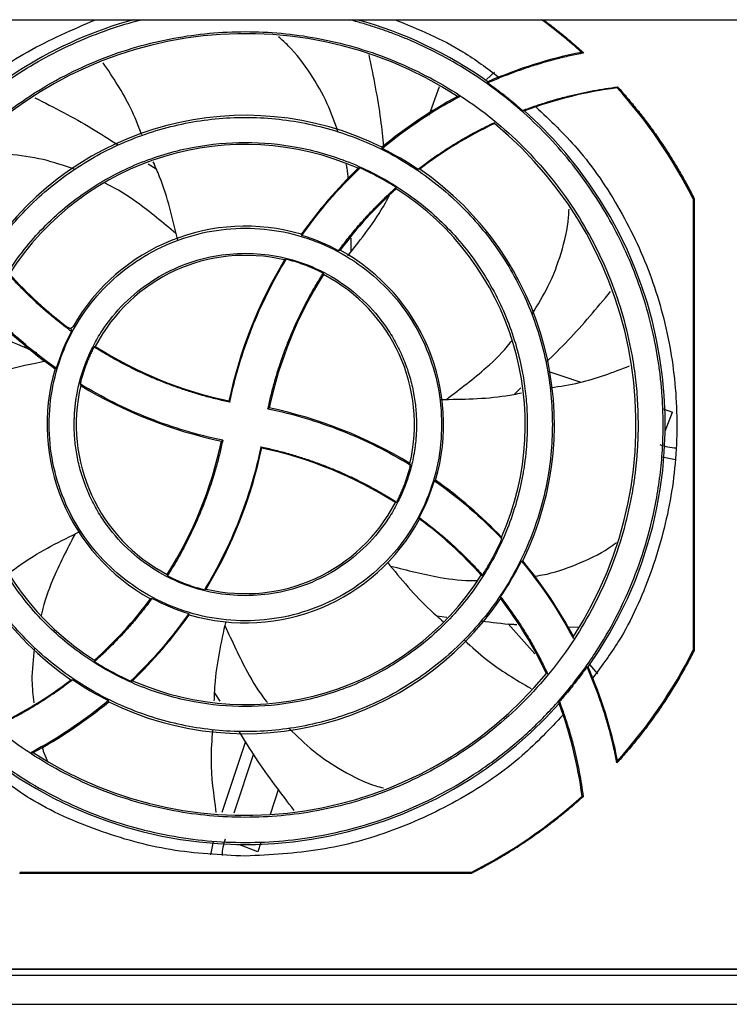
# Model space of a CAD drawing. Header units: millimetres. Extents: x 190.2 to 209.7, y 188.7 to 211.2.
# Tile 2 of 9: x 193.9 to 200, y 188.7 to 197.1. Entities that reach past the tile are written whole.
import ezdxf

# ---------------------------------------------------------------- set-up
doc = ezdxf.new("R2010")
doc.units = ezdxf.units.MM

msp = doc.modelspace()

# ---------------------------------------------------------------- linework, layer by layer
at = {"color": 7, "linetype": 'Continuous', "lineweight": 25}
for p, q in [((191.0937, 197.1299), (208.2645, 197.1299)), ((197.9165, 196.6178), (197.9862, 196.6809)), ((197.9295, 196.5878), (197.9305, 196.5978)), ((197.4259, 196.3117), (197.5162, 196.556)), ((199.0384, 196.545), (199.0418, 196.5542)), ((195.018, 195.8946), (195.0853, 195.8524)), ((199.6987, 195.597), (199.69, 195.5949)), ((199.69, 195.5949), (199.69, 191.7248)), ((199.6987, 195.597), (199.6987, 191.7227)), ((198.4427, 194.1164), (198.727, 194.0236)), ((198.1575, 193.9198), (198.2122, 193.9748)), ((199.4326, 193.7932), (199.5136, 193.7667)), ((199.4254, 193.3826), (199.5378, 193.36)), ((197.4927, 192.0187), (197.5772, 192.0094)), ((198.1026, 191.9518), (198.3332, 191.6937)), ((198.6117, 191.9267), (198.7114, 191.9223)), ((199.69, 191.7248), (199.6987, 191.7227)), ((198.8007, 191.6013), (198.871, 191.5237)), ((198.7796, 191.5827), (198.7896, 191.5817)), ((195.6334, 191.2872), (195.5847, 191.364)), ((194.6787, 191.2828), (194.6774, 191.2931)), ((195.8507, 190.944), (195.6477, 190.3328)), ((195.9192, 190.8358), (195.7513, 190.3286)), ((196.1334, 190.5371), (196.0616, 190.3171)), ((198.737, 190.4731), (198.7462, 190.4697)), ((195.5727, 190.0844), (195.5501, 189.972)), ((195.9833, 190.0774), (195.9569, 189.9963)), ((197.785, 189.8199), (193.915, 189.8199)), ((197.7871, 189.8111), (197.785, 189.8199)), ((197.7871, 189.8111), (193.9129, 189.8111)), ((192.3, 188.9899), (207.7, 188.9899)), ((192.3035, 188.9933), (207.6965, 188.9933)), ((192.1, 188.9399), (207.9, 188.9399)), ((192.1, 188.6899), (207.9, 188.6899))]:
    msp.add_line(p, q, dxfattribs=at)
at = {"color": 8, "linetype": 'Continuous', "lineweight": 25}
for p, q in [((196.7574, 195.1459), (196.7577, 195.2573)), ((199.4495, 193.6029), (199.5136, 193.7667)), ((195.9569, 189.9963), (195.793, 190.0603))]:
    msp.add_line(p, q, dxfattribs=at)
at = {"color": 7, "linetype": 'Continuous', "lineweight": 25}
for centre, radius, start, end in [((195.85, 193.6599), 3.6, 105.44449, 138.35159), ((195.85, 193.6599), 3.6, 54.69641, 74.55551), ((195.85, 193.6599), 4.3, 47.88913, 53.80159), ((195.85, 193.6599), 3.35, 57.07986, 140.40247), ((199.4777, 193.0727), 3.8498, 101.14758, 113.6978), ((199.4777, 193.0727), 3.5, 97.21089, 110.63361), ((195.85, 193.6599), 4.3, 26.74436, 42.14134), ((199.4777, 193.0727), 3.8498, 117.99599, 129.64769), ((195.85, 193.6599), 3.6, 324.74068, 48.3097), ((195.85, 193.6599), 2.65, 63.76749, 145.7131), ((199.4777, 193.0727), 3.5, 115.20373, 127.54186), ((195.85, 193.6599), 3.35, 327.12775, 50.35698), ((195.85, 193.6599), 2.4, 66.21216, 147.43491), ((199.4777, 193.0727), 3.8498, 133.69923, 144.82543), ((195.85, 193.6599), 2.65, 333.82785, 55.65538), ((199.4777, 193.0727), 3.5, 131.81814, 143.53455), ((195.85, 193.6599), 2.4, 336.27827, 57.3716), ((195.85, 193.6599), 1.7, 73.56631, 150.37213), ((195.85, 193.6599), 1.7, 343.65605, 61.43025), ((195.85, 193.6599), 1.45, 76.57055, 152.53999), ((199.4777, 193.0727), 3.8498, 148.74341, 168.17108), ((196.4354, 197.2858), 3.5, 221.82748, 232.98349), ((199.4777, 193.0727), 3.5, 147.65303, 167.97626), ((195.85, 193.6599), 1.45, 346.67373, 62.441), ((195.85, 193.6599), 2.65, 153.82785, 235.65538), ((195.85, 193.6599), 2.4, 156.27827, 237.3716), ((196.4354, 197.2858), 3.8498, 223.71417, 234.84469), ((196.4354, 197.2858), 3.5, 237.66566, 258.03423), ((195.85, 193.6599), 1.7, 163.65605, 241.43025), ((195.85, 193.6599), 1.45, 166.67373, 242.441), ((196.4354, 197.2858), 3.8498, 238.76439, 258.15989), ((195.2646, 190.0339), 3.8498, 58.76439, 78.15989), ((192.2223, 194.247), 3.5, 327.65303, 347.97626), ((192.2223, 194.247), 3.8498, 328.74341, 348.17108), ((195.2646, 190.0339), 3.5, 57.66566, 78.03423), ((195.2646, 190.0339), 3.8498, 43.71417, 54.84469), ((195.85, 193.6599), 1.45, 256.57055, 332.53999), ((195.85, 193.6599), 1.7, 253.56631, 331.51635), ((195.2646, 190.0339), 3.5, 41.82748, 53.54654), ((195.2646, 190.0339), 3.8498, 28.00513, 39.66114), ((195.85, 193.6599), 2.4, 246.21216, 327.43491), ((192.2223, 194.247), 3.5, 311.81814, 323.53455), ((195.85, 193.6599), 2.65, 243.76749, 325.7131), ((195.2646, 190.0339), 3.5, 25.20807, 37.55003), ((192.2223, 194.247), 3.8498, 313.69923, 324.82543), ((195.85, 193.6599), 4.3, 317.92447, 333.25564), ((195.85, 193.6599), 3.35, 237.07986, 320.40247), ((195.2646, 190.0339), 3.8498, 11.14999, 23.7053), ((192.2223, 194.247), 3.5, 295.20373, 307.54186), ((195.85, 193.6599), 3.6, 234.69641, 318.35159), ((192.2223, 194.247), 3.8498, 297.99599, 309.64769), ((195.2646, 190.0339), 3.5, 7.20836, 20.63636), ((195.85, 193.6599), 4.3, 296.74436, 312.1742)]:
    msp.add_arc(centre, radius, start, end, dxfattribs=at)
for points, knots in [([(192.2675, 193.6599), (192.2675, 193.8568), (192.2838, 194.0538), (192.3485, 194.4424), (192.3969, 194.634), (192.5245, 195.0067), (192.6037, 195.1878), (192.7907, 195.5344), (192.8986, 195.7), (193.1401, 196.0113), (193.2736, 196.157), (193.5629, 196.4243), (193.7186, 196.5461), (194.0479, 196.7624), (194.2214, 196.8569), (194.5817, 197.0161), (194.7685, 197.0809), (194.9593, 197.1299)], [0, 0, 0, 0, 0.125, 0.125, 0.25, 0.25, 0.375, 0.375, 0.5, 0.5, 0.625, 0.625, 0.75, 0.75, 0.875, 0.875, 1, 1, 1, 1]), ([(193.1259, 196.1475), (193.2335, 196.2628), (193.4877, 196.5351), (193.9743, 196.8742), (194.3686, 197.0446), (194.5658, 197.1299)], [0, 0, 0, 0, 0.268387, 0.634194, 1, 1, 1, 1]), ([(199.4325, 193.6599), (199.4324, 193.6807), (199.4322, 193.7224), (199.4305, 193.7849), (199.4278, 193.8474), (199.424, 193.9097), (199.4191, 193.972), (199.4131, 194.0342), (199.406, 194.0963), (199.3978, 194.1583), (199.3773, 194.2961), (199.3347, 194.5084), (199.2529, 194.793), (199.1469, 195.0725), (198.9718, 195.4378), (198.6945, 195.8664), (198.3483, 196.2415), (198.038, 196.5019), (197.7936, 196.6742), (197.5383, 196.8242), (197.3283, 196.9254), (197.1687, 196.9915), (197.0634, 197.0313), (196.957, 197.0676), (196.8495, 197.1009), (196.777, 197.1202), (196.7407, 197.1299)], [0, 0, 0, 0, 0.013247, 0.02648, 0.039704, 0.052921, 0.066137, 0.079355, 0.09258, 0.105815, 0.119064, 0.18107, 0.243087, 0.306875, 0.370674, 0.500002, 0.62933, 0.693117, 0.756916, 0.818922, 0.880939, 0.904773, 0.928573, 0.952361, 0.976162, 1, 1, 1, 1]), ([(197.1342, 197.1299), (197.3341, 197.0483), (197.651, 196.9191), (197.9232, 196.7132), (198.0237, 196.6372)], [0, 0, 0, 0, 0.630809, 1, 1, 1, 1]), ([(198.4043, 197.1299), (198.4215, 197.1171), (198.4559, 197.0915), (198.5068, 197.0522), (198.5572, 197.0122), (198.6069, 196.9714), (198.656, 196.9299), (198.7045, 196.8877), (198.7363, 196.8589), (198.7522, 196.8446)], [0, 0, 0, 0, 0.142937, 0.285794, 0.428603, 0.571397, 0.714206, 0.857063, 1, 1, 1, 1]), ([(192.4825, 193.6599), (192.4826, 193.6786), (192.4828, 193.716), (192.4842, 193.772), (192.4865, 193.828), (192.4898, 193.8839), (192.494, 193.9397), (192.4991, 193.9954), (192.5051, 194.051), (192.5121, 194.1065), (192.52, 194.162), (192.5288, 194.2174), (192.5542, 194.3614), (192.6085, 194.5919), (192.7155, 194.9056), (192.8548, 195.2116), (193.0279, 195.5078), (193.2315, 195.7869), (193.4646, 196.0452), (193.7229, 196.2784), (194.0021, 196.482), (194.2983, 196.6551), (194.6042, 196.7943), (194.918, 196.9014), (195.2303, 196.9749), (195.5419, 197.018), (195.85, 197.032), (196.1581, 197.018), (196.4697, 196.9749), (196.782, 196.9014), (197.0958, 196.7943), (197.4017, 196.6551), (197.6979, 196.482), (197.9771, 196.2784), (198.2354, 196.0452), (198.4685, 195.7869), (198.6721, 195.5078), (198.8452, 195.2116), (198.9845, 194.9057), (199.0915, 194.5919), (199.1493, 194.3462), (199.179, 194.1714), (199.193, 194.0696), (199.204, 193.9676), (199.2117, 193.8653), (199.2166, 193.7627), (199.2172, 193.6941), (199.2175, 193.6599)], [0, 0, 0, 0, 0.005307, 0.010608, 0.015904, 0.021197, 0.026487, 0.031776, 0.037067, 0.042359, 0.047656, 0.052957, 0.058266, 0.089135, 0.120009, 0.152164, 0.184325, 0.217165, 0.25001, 0.28285, 0.315695, 0.347851, 0.380012, 0.410881, 0.441755, 0.470875, 0.500001, 0.529121, 0.558247, 0.589116, 0.61999, 0.652146, 0.684306, 0.717146, 0.749991, 0.782831, 0.815676, 0.847832, 0.879993, 0.910862, 0.941736, 0.951461, 0.961168, 0.970867, 0.980565, 0.990274, 1, 1, 1, 1]), ([(197.0387, 196.0415), (197.0306, 196.1188), (197.0028, 196.3836), (196.9493, 196.6446), (196.9115, 196.8295)], [0, 0, 0, 0, 0.29172, 1, 1, 1, 1]), ([(198.7522, 196.8446), (198.732, 196.8406), (198.6915, 196.8326), (198.6311, 196.8194), (198.571, 196.8054), (198.5112, 196.7903), (198.4517, 196.7744), (198.3925, 196.7574), (198.3336, 196.7396), (198.2749, 196.7208), (198.2166, 196.701), (198.1585, 196.6803), (198.1008, 196.6586), (198.0434, 196.636), (197.9862, 196.6125), (197.9484, 196.596), (197.9295, 196.5878)], [0, 0, 0, 0, 0.071669, 0.143227, 0.214693, 0.286084, 0.35742, 0.42872, 0.5, 0.57128, 0.64258, 0.713916, 0.785307, 0.856773, 0.928331, 1, 1, 1, 1]), ([(194.9626, 196.1424), (194.932, 196.2202), (194.8458, 196.439), (194.715, 196.635), (194.6307, 196.7613)], [0, 0, 0, 0, 0.3556542, 1, 1, 1, 1]), ([(197.9295, 196.5878), (197.9442, 196.5772), (197.9737, 196.5561), (198.0173, 196.5236), (198.0605, 196.4904), (198.1031, 196.4566), (198.1452, 196.4221), (198.1868, 196.3871), (198.2141, 196.3632), (198.2277, 196.3512)], [0, 0, 0, 0, 0.142939, 0.285796, 0.428604, 0.571396, 0.714204, 0.857061, 1, 1, 1, 1]), ([(198.2277, 196.3512), (198.2465, 196.3583), (198.284, 196.3723), (198.3407, 196.3923), (198.3977, 196.4112), (198.455, 196.4292), (198.5126, 196.4462), (198.5705, 196.4623), (198.6432, 196.4811), (198.731, 196.5016), (198.834, 196.5224), (198.9376, 196.5403), (199.0071, 196.5496), (199.0418, 196.5542)], [0, 0, 0, 0, 0.071474, 0.142898, 0.214293, 0.285681, 0.357082, 0.428516, 0.500006, 0.625049, 0.749987, 0.874933, 1, 1, 1, 1]), ([(199.0418, 196.5542), (199.0563, 196.5382), (199.0851, 196.5061), (199.1275, 196.4572), (199.1691, 196.4077), (199.21, 196.3575), (199.2501, 196.3068), (199.2894, 196.2555), (199.328, 196.2036), (199.3658, 196.151), (199.4127, 196.0838), (199.4677, 196.0012), (199.5297, 195.9026), (199.5889, 195.8024), (199.6456, 195.7006), (199.681, 195.6315), (199.6987, 195.597)], [0, 0, 0, 0, 0.05561, 0.111177, 0.166714, 0.222234, 0.277748, 0.33327, 0.388812, 0.444386, 0.500005, 0.60007, 0.700028, 0.799954, 0.89992, 1, 1, 1, 1]), ([(194.0453, 196.4614), (194.2098, 196.3772), (194.4536, 196.2525), (194.684, 196.1048), (194.7589, 196.0569)], [0, 0, 0, 0, 0.675085, 1, 1, 1, 1]), ([(198.341, 196.3827), (198.463, 196.2674), (198.7412, 196.0043), (199.0765, 195.5046), (199.3496, 194.9192), (199.5144, 194.2931), (199.5686, 193.6488), (199.5112, 193.0038), (199.339, 192.3815), (199.1113, 191.8668), (198.9059, 191.5914), (198.829, 191.4882)], [0, 0, 0, 0, 0.093164, 0.212509, 0.331854, 0.451199, 0.570544, 0.689889, 0.809234, 0.928579, 1, 1, 1, 1]), ([(193.2175, 193.6599), (193.2175, 193.8322), (193.2345, 194.0044), (193.3017, 194.3424), (193.3519, 194.5081), (193.4838, 194.8265), (193.5654, 194.9791), (193.7569, 195.2657), (193.8667, 195.3995), (194.1104, 195.6432), (194.2442, 195.753), (194.5307, 195.9444), (194.6834, 196.026), (195.0018, 196.1579), (195.1674, 196.2082), (195.5054, 196.2754), (195.6777, 196.2924), (196.0223, 196.2924), (196.1946, 196.2754), (196.5326, 196.2082), (196.6982, 196.1579), (197.0166, 196.026), (197.1693, 195.9444), (197.4558, 195.753), (197.5896, 195.6432), (197.8333, 195.3995), (197.9431, 195.2657), (198.1346, 194.9791), (198.2162, 194.8265), (198.3481, 194.5081), (198.3983, 194.3424), (198.4655, 194.0044), (198.4825, 193.8322), (198.4825, 193.6599)], [0, 0, 0, 0, 0.0625, 0.0625, 0.125, 0.125, 0.1875, 0.1875, 0.25, 0.25, 0.3125, 0.3125, 0.375, 0.375, 0.4375, 0.4375, 0.5, 0.5, 0.5625, 0.5625, 0.625, 0.625, 0.6875, 0.6875, 0.75, 0.75, 0.8125, 0.8125, 0.875, 0.875, 0.9375, 0.9375, 1, 1, 1, 1]), ([(197.3301, 195.8474), (197.3459, 195.8595), (197.3775, 195.8837), (197.4255, 195.9189), (197.4741, 195.9533), (197.5232, 195.9869), (197.5728, 196.0195), (197.6229, 196.0514), (197.6736, 196.0823), (197.7247, 196.1124), (197.7765, 196.1416), (197.8287, 196.17), (197.8815, 196.1975), (197.9347, 196.2242), (197.9706, 196.2412), (197.9886, 196.2498)], [0, 0, 0, 0, 0.077167, 0.154212, 0.231158, 0.308025, 0.384837, 0.461616, 0.538384, 0.615163, 0.691975, 0.768842, 0.845788, 0.922833, 1, 1, 1, 1]), ([(193.4325, 193.6599), (193.4326, 193.6763), (193.4328, 193.7091), (193.4343, 193.7582), (193.4368, 193.8073), (193.4403, 193.8563), (193.4448, 193.9052), (193.4503, 193.954), (193.4568, 194.0027), (193.4642, 194.0513), (193.4833, 194.1606), (193.5229, 194.3289), (193.5998, 194.5542), (193.6997, 194.7738), (193.824, 194.9865), (193.9702, 195.1869), (194.1375, 195.3723), (194.323, 195.5397), (194.5234, 195.6858), (194.736, 195.8101), (194.9556, 195.9101), (195.1809, 195.9869), (195.4767, 196.0566), (195.85, 196.0909), (196.2232, 196.0566), (196.5191, 195.9869), (196.7443, 195.9101), (196.964, 195.8101), (197.1766, 195.6858), (197.377, 195.5397), (197.5624, 195.3723), (197.7298, 195.1869), (197.876, 194.9865), (198.0003, 194.7738), (198.1002, 194.5542), (198.1771, 194.329), (198.2197, 194.1478), (198.2422, 194.0125), (198.2535, 193.9248), (198.2615, 193.8367), (198.2666, 193.7484), (198.2672, 193.6894), (198.2675, 193.6599)], [0, 0, 0, 0, 0.006487, 0.012964, 0.019435, 0.025902, 0.032367, 0.038835, 0.045306, 0.051785, 0.058273, 0.089144, 0.120023, 0.152182, 0.184348, 0.217191, 0.250041, 0.282884, 0.315734, 0.347893, 0.380058, 0.41093, 0.441809, 0.500001, 0.558193, 0.589065, 0.619944, 0.652103, 0.684268, 0.717111, 0.749961, 0.782804, 0.815655, 0.847813, 0.879979, 0.910851, 0.94173, 0.953398, 0.965044, 0.976682, 0.988329, 1, 1, 1, 1]), ([(195.271, 195.2398), (195.2274, 195.424), (195.173, 195.6538), (195.0787, 195.8695), (195.06, 195.9123)], [0, 0, 0, 0, 0.8015956, 1, 1, 1, 1]), ([(197.1432, 195.692), (197.129, 195.701), (197.1006, 195.7188), (197.0573, 195.7444), (197.0136, 195.7692), (196.9693, 195.793), (196.9246, 195.8158), (196.8794, 195.8378), (196.8488, 195.8517), (196.8335, 195.8587)], [0, 0, 0, 0, 0.143013, 0.28587, 0.428634, 0.571366, 0.71413, 0.856987, 1, 1, 1, 1]), ([(196.65, 195.1499), (196.6622, 195.1664), (196.6865, 195.1992), (196.7241, 195.2476), (196.7624, 195.2953), (196.8016, 195.3423), (196.8415, 195.3885), (196.8822, 195.4341), (196.9237, 195.4789), (196.966, 195.523), (197.0091, 195.5664), (197.053, 195.609), (197.0976, 195.651), (197.128, 195.6784), (197.1432, 195.692)], [0, 0, 0, 0, 0.083566, 0.167006, 0.250343, 0.333605, 0.416815, 0.5, 0.583185, 0.666395, 0.749657, 0.832994, 0.916434, 1, 1, 1, 1]), ([(196.7279, 195.1043), (196.8439, 195.2508), (196.9754, 195.417), (197.0747, 195.6033), (197.0865, 195.6254)], [0, 0, 0, 0, 0.881506, 1, 1, 1, 1]), ([(194.1675, 193.6599), (194.1675, 193.77), (194.1783, 193.8801), (194.2213, 194.0961), (194.2534, 194.202), (194.3377, 194.4055), (194.3899, 194.503), (194.5122, 194.6862), (194.5824, 194.7717), (194.7382, 194.9274), (194.8237, 194.9976), (195.0068, 195.12), (195.1044, 195.1721), (195.3079, 195.2564), (195.4138, 195.2885), (195.6298, 195.3315), (195.7399, 195.3424), (195.9601, 195.3424), (196.0702, 195.3315), (196.2862, 195.2885), (196.3921, 195.2564), (196.5956, 195.1721), (196.6932, 195.12), (196.8763, 194.9976), (196.9618, 194.9274), (197.1176, 194.7717), (197.1878, 194.6862), (197.3101, 194.503), (197.3623, 194.4055), (197.4466, 194.202), (197.4787, 194.0961), (197.5217, 193.8801), (197.5325, 193.77), (197.5325, 193.6599)], [0, 0, 0, 0, 0.0625, 0.0625, 0.125, 0.125, 0.1875, 0.1875, 0.25, 0.25, 0.3125, 0.3125, 0.375, 0.375, 0.4375, 0.4375, 0.5, 0.5, 0.5625, 0.5625, 0.625, 0.625, 0.6875, 0.6875, 0.75, 0.75, 0.8125, 0.8125, 0.875, 0.875, 0.9375, 0.9375, 1, 1, 1, 1]), ([(194.3825, 193.6599), (194.3826, 193.6727), (194.3828, 193.6983), (194.3843, 193.7366), (194.3868, 193.7748), (194.3903, 193.813), (194.3948, 193.8511), (194.4003, 193.8891), (194.4127, 193.961), (194.4374, 194.066), (194.484, 194.2027), (194.5447, 194.3361), (194.6455, 194.5086), (194.8049, 194.705), (195.0396, 194.8956), (195.3026, 195.0318), (195.5761, 195.1104), (195.85, 195.1356), (196.1239, 195.1104), (196.3974, 195.0318), (196.6604, 194.8956), (196.8951, 194.705), (197.0545, 194.5086), (197.1553, 194.3361), (197.2159, 194.2028), (197.2626, 194.066), (197.2895, 193.9517), (197.3042, 193.8607), (197.3118, 193.794), (197.3166, 193.727), (197.3172, 193.6823), (197.3175, 193.6599)], [0, 0, 0, 0, 0.008343, 0.016672, 0.024993, 0.033312, 0.041634, 0.049965, 0.058311, 0.089201, 0.120102, 0.15228, 0.18447, 0.250119, 0.315767, 0.380052, 0.441771, 0.500002, 0.558232, 0.619951, 0.684236, 0.749885, 0.815534, 0.847712, 0.879901, 0.910791, 0.941693, 0.956283, 0.970843, 0.985406, 1, 1, 1, 1]), ([(195.7165, 193.8515), (195.7612, 194.0674), (195.8246, 194.2795), (195.9867, 194.6896), (196.0855, 194.8877), (196.2005, 195.0759)], [0, 0, 0, 0, 0.5, 0.5, 1, 1, 1, 1]), ([(196.5178, 194.9568), (196.5065, 194.9625), (196.484, 194.9739), (196.4497, 194.9898), (196.4152, 195.0049), (196.3802, 195.019), (196.345, 195.0323), (196.3094, 195.0446), (196.2734, 195.056), (196.2371, 195.0665), (196.2127, 195.0728), (196.2005, 195.0759)], [0, 0, 0, 0, 0.111459, 0.222658, 0.33367, 0.444569, 0.555431, 0.66633, 0.777342, 0.888541, 1, 1, 1, 1]), ([(194.3587, 194.4576), (194.3423, 194.4698), (194.3094, 194.4941), (194.261, 194.5317), (194.2133, 194.5701), (194.1663, 194.6092), (194.12, 194.6491), (194.0745, 194.6898), (194.0296, 194.7313), (193.9855, 194.7736), (193.9421, 194.8167), (193.8994, 194.8606), (193.8574, 194.9052), (193.8301, 194.9356), (193.8164, 194.9508)], [0, 0, 0, 0, 0.083566, 0.167006, 0.250343, 0.333605, 0.416815, 0.5, 0.583185, 0.666395, 0.749657, 0.832994, 0.916434, 1, 1, 1, 1]), ([(196.0442, 193.795), (196.0482, 193.8137), (196.0562, 193.8511), (196.0695, 193.907), (196.0835, 193.9626), (196.0985, 194.0179), (196.1144, 194.0729), (196.1312, 194.1277), (196.1488, 194.1821), (196.1674, 194.2363), (196.1869, 194.2903), (196.2072, 194.3439), (196.2344, 194.4121), (196.2693, 194.4943), (196.3133, 194.5897), (196.3601, 194.6838), (196.4098, 194.7763), (196.462, 194.8675), (196.4992, 194.927), (196.5178, 194.9568)], [0, 0, 0, 0, 0.045543, 0.091032, 0.136478, 0.181896, 0.227295, 0.27269, 0.318091, 0.363511, 0.408962, 0.454457, 0.500006, 0.583458, 0.666761, 0.749992, 0.833226, 0.916537, 1, 1, 1, 1]), ([(198.4298, 194.1934), (198.4929, 194.2556), (198.6879, 194.4475), (198.8635, 194.6575), (198.9822, 194.7995)], [0, 0, 0, 0, 0.323976, 1, 1, 1, 1]), ([(194.353, 194.4833), (194.3516, 194.4833), (194.3491, 194.4833), (194.3453, 194.4838), (194.342, 194.4846), (194.3394, 194.4853), (194.3371, 194.4862), (194.3352, 194.487), (194.3334, 194.4879), (194.3317, 194.4888), (194.33, 194.4899), (194.3288, 194.4908), (194.3282, 194.4912)], [0, 0, 0, 0, 0.272122, 0.499735, 0.634788, 0.749436, 0.819515, 0.874504, 0.919232, 0.954016, 0.980019, 1, 1, 1, 1]), ([(194.3723, 194.5003), (194.372, 194.4999), (194.3715, 194.4989), (194.3706, 194.4977), (194.3698, 194.4965), (194.3689, 194.4953), (194.368, 194.4942), (194.3669, 194.4931), (194.3659, 194.492), (194.3646, 194.4907), (194.3632, 194.4895), (194.3617, 194.4883), (194.3594, 194.4867), (194.3564, 194.4849), (194.3542, 194.4838), (194.353, 194.4833)], [0, 0, 0, 0, 0.014411, 0.031748, 0.053654, 0.080961, 0.114094, 0.153291, 0.198694, 0.250394, 0.326002, 0.409236, 0.50019, 0.735329, 1, 1, 1, 1]), ([(194.0618, 194.2728), (193.9534, 194.3233), (193.8023, 194.3938), (193.6414, 194.436), (193.5958, 194.448)], [0, 0, 0, 0, 0.717138, 1, 1, 1, 1]), ([(194.5519, 194.3254), (194.5462, 194.3141), (194.5349, 194.2916), (194.519, 194.2573), (194.504, 194.2227), (194.4899, 194.1877), (194.4767, 194.1524), (194.4645, 194.1168), (194.4531, 194.0808), (194.4426, 194.0445), (194.4365, 194.02), (194.4334, 194.0078)], [0, 0, 0, 0, 0.11146, 0.222658, 0.33367, 0.444569, 0.555431, 0.66633, 0.777342, 0.88854, 1, 1, 1, 1]), ([(195.7165, 193.8515), (195.6977, 193.8555), (195.6602, 193.8635), (195.6043, 193.8767), (195.5485, 193.8908), (195.4931, 193.9057), (195.4379, 193.9216), (195.3831, 193.9384), (195.3284, 193.956), (195.2741, 193.9746), (195.22, 193.9941), (195.1662, 194.0144), (195.0979, 194.0416), (195.0155, 194.0766), (194.9198, 194.1206), (194.8256, 194.1675), (194.7328, 194.2172), (194.6414, 194.2696), (194.5818, 194.3068), (194.5519, 194.3254)], [0, 0, 0, 0, 0.045543, 0.091032, 0.136479, 0.181896, 0.227296, 0.27269, 0.31809, 0.36351, 0.408961, 0.454456, 0.500006, 0.583458, 0.666762, 0.749992, 0.833225, 0.916536, 1, 1, 1, 1]), ([(198.4664, 193.975), (198.5495, 193.9877), (198.7823, 194.0233), (199.0028, 194.1076), (199.1447, 194.1618)], [0, 0, 0, 0, 0.3564852, 1, 1, 1, 1]), ([(195.6558, 193.5247), (195.4403, 193.5694), (195.2285, 193.6326), (194.819, 193.7945), (194.6212, 193.893), (194.4334, 194.0078)], [0, 0, 0, 0, 0.5, 0.5, 1, 1, 1, 1]), ([(197.5219, 193.8746), (197.7102, 193.8763), (197.9446, 193.8784), (198.174, 193.9222), (198.2191, 193.9308)], [0, 0, 0, 0, 0.803478, 1, 1, 1, 1]), ([(196.0442, 193.795), (196.2597, 193.7503), (196.4715, 193.6871), (196.881, 193.5252), (197.0788, 193.4267), (197.2666, 193.3119)], [0, 0, 0, 0, 0.5, 0.5, 1, 1, 1, 1]), ([(192.2675, 193.6599), (192.2676, 193.64), (192.2678, 193.6002), (192.2693, 193.5405), (192.2718, 193.481), (192.2752, 193.4215), (192.2797, 193.3622), (192.2851, 193.3029), (192.2916, 193.2437), (192.299, 193.1846), (192.3074, 193.1256), (192.3168, 193.0667), (192.3438, 192.9135), (192.4015, 192.6683), (192.5154, 192.3346), (192.6635, 192.0091), (192.8477, 191.694), (193.0643, 191.397), (193.3123, 191.1222), (193.5871, 190.8742), (193.8841, 190.6576), (194.1992, 190.4734), (194.5247, 190.3253), (194.8585, 190.2114), (195.1907, 190.1332), (195.5222, 190.0873), (195.85, 190.0724), (196.1778, 190.0873), (196.5093, 190.1332), (196.8415, 190.2114), (197.1753, 190.3253), (197.5008, 190.4734), (197.8159, 190.6575), (198.1129, 190.8742), (198.3877, 191.1222), (198.6357, 191.397), (198.8523, 191.6939), (199.0365, 192.0091), (199.1846, 192.3345), (199.2985, 192.6683), (199.36, 192.9297), (199.3915, 193.1157), (199.4065, 193.2239), (199.4181, 193.3325), (199.4264, 193.4413), (199.4315, 193.5505), (199.4322, 193.6234), (199.4325, 193.6599)], [0, 0, 0, 0, 0.005308, 0.010608, 0.015904, 0.021197, 0.026487, 0.031776, 0.037067, 0.042359, 0.047656, 0.052957, 0.058266, 0.089135, 0.120009, 0.152165, 0.184325, 0.217165, 0.25001, 0.28285, 0.315695, 0.347851, 0.380012, 0.410881, 0.441755, 0.470875, 0.500001, 0.529121, 0.558247, 0.589116, 0.61999, 0.652146, 0.684306, 0.717146, 0.749991, 0.782831, 0.815676, 0.847832, 0.879993, 0.910862, 0.941736, 0.951461, 0.961168, 0.970867, 0.980565, 0.990274, 1, 1, 1, 1]), ([(199.2175, 193.6599), (199.2174, 193.6411), (199.2172, 193.6038), (199.2158, 193.5477), (199.2135, 193.4917), (199.2102, 193.4359), (199.206, 193.3801), (199.2009, 193.3243), (199.1949, 193.2687), (199.1879, 193.2132), (199.18, 193.1577), (199.1712, 193.1023), (199.1458, 192.9583), (199.0915, 192.7278), (198.9845, 192.4141), (198.8452, 192.1081), (198.6721, 191.8119), (198.4685, 191.5328), (198.2354, 191.2745), (197.9771, 191.0414), (197.6979, 190.8377), (197.4017, 190.6646), (197.0958, 190.5254), (196.782, 190.4183), (196.4697, 190.3448), (196.1581, 190.3017), (195.85, 190.2877), (195.5419, 190.3017), (195.2303, 190.3448), (194.918, 190.4183), (194.6042, 190.5254), (194.2983, 190.6646), (194.0021, 190.8377), (193.7229, 191.0414), (193.4646, 191.2745), (193.2315, 191.5328), (193.0279, 191.8119), (192.8548, 192.1081), (192.7155, 192.4141), (192.6085, 192.7278), (192.5507, 192.9735), (192.521, 193.1484), (192.507, 193.2501), (192.496, 193.3521), (192.4883, 193.4544), (192.4834, 193.5571), (192.4828, 193.6256), (192.4825, 193.6599)], [0, 0, 0, 0, 0.0053075, 0.0106084, 0.0159043, 0.0211967, 0.0264868, 0.0317764, 0.0370667, 0.0423594, 0.0476558, 0.0529574, 0.0582657, 0.0891348, 0.1200088, 0.1521645, 0.1843252, 0.2171652, 0.2500102, 0.2828502, 0.3156952, 0.347851, 0.3800117, 0.4108807, 0.4417547, 0.4708752, 0.5000008, 0.5291213, 0.5582468, 0.5891159, 0.6199899, 0.6521456, 0.6843063, 0.7171463, 0.7499913, 0.7828313, 0.8156763, 0.8478321, 0.8799928, 0.9108618, 0.9417358, 0.9514609, 0.9611682, 0.9708667, 0.9805654, 0.9902735, 1, 1, 1, 1]), ([(198.4825, 193.6599), (198.4825, 193.4876), (198.4655, 193.3153), (198.3983, 192.9773), (198.3481, 192.8116), (198.2162, 192.4933), (198.1346, 192.3406), (197.9431, 192.0541), (197.8333, 191.9202), (197.5896, 191.6766), (197.4558, 191.5667), (197.1693, 191.3753), (197.0166, 191.2937), (196.6982, 191.1618), (196.5326, 191.1116), (196.1946, 191.0443), (196.0223, 191.0274), (195.6777, 191.0274), (195.5054, 191.0443), (195.1674, 191.1116), (195.0018, 191.1618), (194.6834, 191.2937), (194.5307, 191.3753), (194.2442, 191.5667), (194.1104, 191.6766), (193.8667, 191.9202), (193.7569, 192.0541), (193.5654, 192.3406), (193.4838, 192.4933), (193.3519, 192.8116), (193.3017, 192.9773), (193.2345, 193.3153), (193.2175, 193.4876), (193.2175, 193.6599)], [0, 0, 0, 0, 0.0625, 0.0625, 0.125, 0.125, 0.1875, 0.1875, 0.25, 0.25, 0.3125, 0.3125, 0.375, 0.375, 0.4375, 0.4375, 0.5, 0.5, 0.5625, 0.5625, 0.625, 0.625, 0.6875, 0.6875, 0.75, 0.75, 0.8125, 0.8125, 0.875, 0.875, 0.9375, 0.9375, 1, 1, 1, 1]), ([(198.2675, 193.6599), (198.2674, 193.6434), (198.2672, 193.6106), (198.2657, 193.5615), (198.2632, 193.5124), (198.2597, 193.4634), (198.2552, 193.4145), (198.2497, 193.3658), (198.2432, 193.317), (198.2358, 193.2684), (198.2167, 193.1592), (198.1771, 192.9908), (198.1002, 192.7655), (198.0003, 192.5459), (197.876, 192.3333), (197.7298, 192.1329), (197.5625, 191.9474), (197.377, 191.7801), (197.1766, 191.6339), (196.964, 191.5096), (196.7444, 191.4097), (196.5191, 191.3328), (196.2233, 191.2631), (195.85, 191.2288), (195.4768, 191.2631), (195.1809, 191.3328), (194.9557, 191.4096), (194.736, 191.5096), (194.5234, 191.6339), (194.323, 191.7801), (194.1376, 191.9474), (193.9702, 192.1328), (193.824, 192.3332), (193.6997, 192.5459), (193.5998, 192.7655), (193.5229, 192.9908), (193.4803, 193.1719), (193.4578, 193.3072), (193.4465, 193.3949), (193.4385, 193.483), (193.4334, 193.5713), (193.4328, 193.6303), (193.4325, 193.6599)], [0, 0, 0, 0, 0.006487, 0.012964, 0.019435, 0.025902, 0.032367, 0.038835, 0.045306, 0.051785, 0.058273, 0.089144, 0.120023, 0.152182, 0.184348, 0.217191, 0.250041, 0.282884, 0.315734, 0.347893, 0.380058, 0.41093, 0.441809, 0.500001, 0.558193, 0.589065, 0.619944, 0.652103, 0.684268, 0.717111, 0.749961, 0.782804, 0.815655, 0.847813, 0.879979, 0.910851, 0.94173, 0.953398, 0.965044, 0.976682, 0.988329, 1, 1, 1, 1]), ([(197.5325, 193.6599), (197.5325, 193.5497), (197.5217, 193.4396), (197.4787, 193.2236), (197.4466, 193.1177), (197.3623, 192.9143), (197.3101, 192.8167), (197.1878, 192.6335), (197.1176, 192.548), (196.9618, 192.3923), (196.8763, 192.3221), (196.6932, 192.1997), (196.5956, 192.1476), (196.3921, 192.0633), (196.2862, 192.0312), (196.0702, 191.9882), (195.9601, 191.9774), (195.7399, 191.9774), (195.6298, 191.9882), (195.4138, 192.0312), (195.3079, 192.0633), (195.1044, 192.1476), (195.0068, 192.1997), (194.8237, 192.3221), (194.7382, 192.3923), (194.5824, 192.548), (194.5122, 192.6335), (194.3899, 192.8167), (194.3377, 192.9143), (194.2534, 193.1177), (194.2213, 193.2236), (194.1783, 193.4396), (194.1675, 193.5497), (194.1675, 193.6599)], [0, 0, 0, 0, 0.0625, 0.0625, 0.125, 0.125, 0.1875, 0.1875, 0.25, 0.25, 0.3125, 0.3125, 0.375, 0.375, 0.4375, 0.4375, 0.5, 0.5, 0.5625, 0.5625, 0.625, 0.625, 0.6875, 0.6875, 0.75, 0.75, 0.8125, 0.8125, 0.875, 0.875, 0.9375, 0.9375, 1, 1, 1, 1]), ([(197.3175, 193.6599), (197.3174, 193.6471), (197.3172, 193.6215), (197.3157, 193.5831), (197.3132, 193.5449), (197.3097, 193.5067), (197.3052, 193.4686), (197.2997, 193.4307), (197.2873, 193.3587), (197.2626, 193.2537), (197.216, 193.117), (197.1553, 192.9836), (197.0545, 192.8111), (196.8951, 192.6147), (196.6604, 192.4242), (196.3974, 192.2879), (196.1239, 192.2093), (195.85, 192.1841), (195.5761, 192.2093), (195.3026, 192.2879), (195.0396, 192.4242), (194.8049, 192.6147), (194.6455, 192.8111), (194.5447, 192.9836), (194.4841, 193.117), (194.4374, 193.2537), (194.4105, 193.368), (194.3958, 193.459), (194.3882, 193.5257), (194.3834, 193.5927), (194.3828, 193.6375), (194.3825, 193.6599)], [0, 0, 0, 0, 0.008343, 0.016672, 0.024993, 0.033312, 0.041634, 0.049965, 0.058311, 0.089201, 0.120102, 0.15228, 0.18447, 0.250119, 0.315767, 0.380052, 0.441771, 0.500002, 0.558232, 0.619951, 0.684236, 0.749885, 0.815534, 0.847712, 0.879901, 0.910791, 0.941693, 0.956283, 0.970843, 0.985406, 1, 1, 1, 1]), ([(195.6558, 193.5247), (195.6518, 193.506), (195.6438, 193.4686), (195.6305, 193.4127), (195.6165, 193.3571), (195.6015, 193.3018), (195.5856, 193.2468), (195.5688, 193.1921), (195.5512, 193.1376), (195.5326, 193.0834), (195.5131, 193.0294), (195.4928, 192.9758), (195.4656, 192.9076), (195.4307, 192.8254), (195.3867, 192.73), (195.3399, 192.6359), (195.2902, 192.5434), (195.238, 192.4522), (195.2008, 192.3927), (195.1822, 192.3629)], [0, 0, 0, 0, 0.045543, 0.091032, 0.136478, 0.181896, 0.227295, 0.27269, 0.318091, 0.363511, 0.408962, 0.454457, 0.500006, 0.583458, 0.666761, 0.749992, 0.833226, 0.916537, 1, 1, 1, 1]), ([(195.9835, 193.4682), (195.9388, 193.2523), (195.8754, 193.0402), (195.7133, 192.6301), (195.6145, 192.432), (195.4995, 192.2438)], [0, 0, 0, 0, 0.5, 0.5, 1, 1, 1, 1]), ([(195.9835, 193.4682), (196.0023, 193.4642), (196.0398, 193.4562), (196.0957, 193.443), (196.1515, 193.4289), (196.2069, 193.414), (196.2621, 193.3981), (196.3169, 193.3813), (196.3716, 193.3637), (196.4259, 193.3451), (196.48, 193.3256), (196.5338, 193.3053), (196.6021, 193.2781), (196.6845, 193.2432), (196.7802, 193.1991), (196.8744, 193.1522), (196.9672, 193.1025), (197.0586, 193.0502), (197.1182, 193.0129), (197.1481, 192.9943)], [0, 0, 0, 0, 0.0455432, 0.0910321, 0.136479, 0.1818961, 0.2272955, 0.2726895, 0.3180904, 0.3635103, 0.4089615, 0.4544562, 0.5000065, 0.5834583, 0.6667618, 0.7499924, 0.8332254, 0.9165362, 1, 1, 1, 1]), ([(197.1481, 192.9943), (197.1538, 193.0056), (197.1651, 193.0281), (197.181, 193.0624), (197.196, 193.097), (197.2101, 193.132), (197.2233, 193.1673), (197.2355, 193.2029), (197.2469, 193.2389), (197.2574, 193.2752), (197.2635, 193.2997), (197.2666, 193.3119)], [0, 0, 0, 0, 0.1114597, 0.2226582, 0.3336698, 0.4445691, 0.5554309, 0.6663302, 0.7773418, 0.8885403, 1, 1, 1, 1]), ([(197.3413, 192.8621), (197.3577, 192.8499), (197.3906, 192.8256), (197.439, 192.788), (197.4867, 192.7497), (197.5337, 192.7105), (197.58, 192.6706), (197.6255, 192.6299), (197.6704, 192.5884), (197.7145, 192.5461), (197.7579, 192.503), (197.8006, 192.4591), (197.8426, 192.4145), (197.8699, 192.3841), (197.8836, 192.3689)], [0, 0, 0, 0, 0.083566, 0.167006, 0.250343, 0.333605, 0.416815, 0.5, 0.583185, 0.666395, 0.749657, 0.832994, 0.916434, 1, 1, 1, 1]), ([(193.8263, 192.3888), (193.8646, 192.4171), (194.0538, 192.5567), (194.2656, 192.6606), (194.4345, 192.7435)], [0, 0, 0, 0, 0.202643, 1, 1, 1, 1]), ([(197.8836, 192.3689), (197.8925, 192.3832), (197.9103, 192.4116), (197.9359, 192.4549), (197.9606, 192.4987), (197.9844, 192.543), (198.0072, 192.5877), (198.0292, 192.633), (198.043, 192.6635), (198.0499, 192.6788)], [0, 0, 0, 0, 0.143013, 0.28587, 0.428634, 0.571366, 0.71413, 0.856987, 1, 1, 1, 1]), ([(197.0683, 192.479), (197.1848, 192.3359), (197.3322, 192.1548), (197.5091, 192.0035), (197.5462, 191.9718)], [0, 0, 0, 0, 0.7906194, 1, 1, 1, 1]), ([(195.1822, 192.3629), (195.1935, 192.3572), (195.216, 192.3459), (195.2503, 192.3299), (195.2848, 192.3148), (195.3198, 192.3007), (195.355, 192.2874), (195.3906, 192.2751), (195.4266, 192.2637), (195.4629, 192.2532), (195.4873, 192.247), (195.4995, 192.2438)], [0, 0, 0, 0, 0.111459, 0.222658, 0.33367, 0.444569, 0.555431, 0.66633, 0.777342, 0.888541, 1, 1, 1, 1]), ([(198.039, 192.1819), (198.0512, 192.1661), (198.0753, 192.1346), (198.1106, 192.0865), (198.145, 192.038), (198.1786, 191.9889), (198.2113, 191.9393), (198.2431, 191.8891), (198.2741, 191.8384), (198.3042, 191.7872), (198.3334, 191.7355), (198.3618, 191.6833), (198.3893, 191.6305), (198.416, 191.5772), (198.4331, 191.5413), (198.4416, 191.5233)], [0, 0, 0, 0, 0.077167, 0.154212, 0.231158, 0.308025, 0.384837, 0.461616, 0.538384, 0.615163, 0.691975, 0.768842, 0.845788, 0.922833, 1, 1, 1, 1]), ([(195.05, 192.1698), (195.0378, 192.1533), (195.0135, 192.1205), (194.9759, 192.0721), (194.9376, 192.0244), (194.8984, 191.9775), (194.8585, 191.9312), (194.8178, 191.8857), (194.7763, 191.8408), (194.734, 191.7967), (194.6909, 191.7533), (194.647, 191.7107), (194.6024, 191.6687), (194.572, 191.6414), (194.5568, 191.6277)], [0, 0, 0, 0, 0.083566, 0.167006, 0.250343, 0.333605, 0.416815, 0.5, 0.583185, 0.666395, 0.749657, 0.832994, 0.916434, 1, 1, 1, 1]), ([(195.6814, 191.9721), (195.6414, 191.7917), (195.5916, 191.5667), (195.5829, 191.3371), (195.5811, 191.2916)], [0, 0, 0, 0, 0.8017993, 1, 1, 1, 1]), ([(197.8749, 191.9768), (197.9633, 191.9645), (198.0636, 191.9506), (198.1646, 191.9465), (198.1766, 191.946)], [0, 0, 0, 0, 0.881423, 1, 1, 1, 1]), ([(197.7305, 191.81), (197.7916, 191.7536), (197.965, 191.5937), (198.1688, 191.4738), (198.3008, 191.3962)], [0, 0, 0, 0, 0.352385, 1, 1, 1, 1]), ([(199.6987, 191.7227), (199.6889, 191.7034), (199.6692, 191.6646), (199.6385, 191.6071), (199.6071, 191.5501), (199.5748, 191.4936), (199.5416, 191.4376), (199.5076, 191.382), (199.4728, 191.327), (199.4371, 191.2725), (199.3908, 191.2041), (199.3331, 191.1225), (199.2628, 191.0287), (199.1899, 190.9369), (199.1148, 190.8469), (199.0626, 190.7887), (199.0365, 190.7596)], [0, 0, 0, 0, 0.055611, 0.111178, 0.166715, 0.222234, 0.277748, 0.333269, 0.388811, 0.444385, 0.500005, 0.600071, 0.700029, 0.799954, 0.899919, 1, 1, 1, 1]), ([(194.5568, 191.6277), (194.571, 191.6187), (194.5994, 191.6009), (194.6427, 191.5753), (194.6864, 191.5506), (194.7307, 191.5268), (194.7754, 191.5039), (194.8206, 191.4819), (194.8512, 191.468), (194.8665, 191.4611)], [0, 0, 0, 0, 0.143013, 0.28587, 0.428634, 0.571366, 0.71413, 0.856987, 1, 1, 1, 1]), ([(198.7796, 191.5827), (198.769, 191.5679), (198.7479, 191.5384), (198.7153, 191.4947), (198.6822, 191.4515), (198.6484, 191.4089), (198.614, 191.3667), (198.579, 191.3251), (198.5551, 191.2978), (198.5431, 191.2841)], [0, 0, 0, 0, 0.142939, 0.285796, 0.428604, 0.571396, 0.714204, 0.857061, 1, 1, 1, 1]), ([(199.0365, 190.7596), (199.0325, 190.7798), (199.0245, 190.8203), (199.0113, 190.8807), (198.9972, 190.9409), (198.9822, 191.0007), (198.9662, 191.0602), (198.9493, 191.1195), (198.9314, 191.1784), (198.9126, 191.2371), (198.8928, 191.2954), (198.8721, 191.3535), (198.8504, 191.4113), (198.8278, 191.4687), (198.8043, 191.5259), (198.7878, 191.5637), (198.7796, 191.5827)], [0, 0, 0, 0, 0.071669, 0.143227, 0.214693, 0.286085, 0.357421, 0.42872, 0.5, 0.57128, 0.642579, 0.713915, 0.785307, 0.856773, 0.928331, 1, 1, 1, 1]), ([(194.3699, 191.4723), (194.3541, 191.4602), (194.3225, 191.436), (194.2745, 191.4008), (194.2259, 191.3664), (194.1768, 191.3329), (194.1272, 191.3002), (194.0771, 191.2684), (194.0264, 191.2374), (193.9753, 191.2073), (193.9235, 191.1781), (193.8713, 191.1497), (193.8185, 191.1222), (193.7653, 191.0955), (193.7294, 191.0785), (193.7114, 191.07)], [0, 0, 0, 0, 0.077167, 0.1542121, 0.2311575, 0.3080252, 0.3848374, 0.4616162, 0.5383838, 0.6151626, 0.6919748, 0.7688425, 0.8457879, 0.922833, 1, 1, 1, 1]), ([(198.5431, 191.2841), (198.5502, 191.2653), (198.5642, 191.2278), (198.5842, 191.1711), (198.6032, 191.1141), (198.6212, 191.0568), (198.6382, 190.9992), (198.6542, 190.9412), (198.673, 190.8685), (198.6935, 190.7807), (198.7143, 190.6776), (198.7322, 190.5739), (198.7416, 190.5044), (198.7462, 190.4697)], [0, 0, 0, 0, 0.071474, 0.142898, 0.214293, 0.285681, 0.357082, 0.428516, 0.500006, 0.625049, 0.749987, 0.874933, 1, 1, 1, 1]), ([(198.5744, 191.1712), (198.4614, 191.0509), (198.201, 190.7741), (197.7045, 190.4386), (197.12, 190.1654), (196.4944, 189.9925), (196.0648, 189.9707), (195.85, 189.9599)], [0, 0, 0, 0, 0.1610111, 0.3707584, 0.5805056, 0.7902528, 1, 1, 1, 1]), ([(195.5685, 191.0398), (195.5622, 190.956), (195.5444, 190.7204), (195.5771, 190.4859), (195.5981, 190.3348)], [0, 0, 0, 0, 0.3557896, 1, 1, 1, 1]), ([(196.2687, 190.3513), (196.1561, 190.4991), (195.9898, 190.7172), (195.8457, 190.9502), (195.7991, 191.0254)], [0, 0, 0, 0, 0.677447, 1, 1, 1, 1]), ([(195.85, 189.9599), (195.635, 189.9705), (195.205, 189.9917), (194.5822, 190.1683), (194.0627, 190.3952), (193.783, 190.6028), (193.6759, 190.6824)], [0, 0, 0, 0, 0.276218, 0.552435, 0.828653, 1, 1, 1, 1]), ([(198.7462, 190.4697), (198.7301, 190.4552), (198.698, 190.4263), (198.649, 190.3838), (198.5994, 190.3421), (198.5492, 190.3011), (198.4984, 190.2609), (198.447, 190.2215), (198.3949, 190.1828), (198.3423, 190.1449), (198.2749, 190.0978), (198.1922, 190.0427), (198.0934, 189.9806), (197.9929, 189.9212), (197.891, 189.8644), (197.8218, 189.8289), (197.7871, 189.8111)], [0, 0, 0, 0, 0.05561, 0.111178, 0.166715, 0.222234, 0.277748, 0.33327, 0.388811, 0.444386, 0.500005, 0.60007, 0.700029, 0.799954, 0.89992, 1, 1, 1, 1])]:
    msp.add_open_spline(points, degree=3, knots=knots, dxfattribs=at)
at = {"color": 8, "linetype": 'Continuous', "lineweight": 25}
for points, knots in [([(196.644, 196.17), (196.6158, 196.251), (196.5544, 196.4275), (196.4084, 196.6766), (196.2639, 196.8692), (196.1623, 196.9587), (196.1341, 196.9836)], [0, 0, 0, 0, 0.253655, 0.552718, 0.875982, 1, 1, 1, 1]), ([(194.3829, 195.8478), (194.2942, 195.8782), (194.1075, 195.9421), (193.8093, 195.9805), (193.5783, 195.985), (193.4567, 195.9618), (193.4335, 195.9574)], [0, 0, 0, 0, 0.279235, 0.586954, 0.921277, 1, 1, 1, 1]), ([(196.7346, 195.7607), (196.7319, 195.7934), (196.7284, 195.8367), (196.7179, 195.8786), (196.7153, 195.889)], [0, 0, 0, 0, 0.754211, 1, 1, 1, 1]), ([(195.2548, 195.2958), (195.1444, 195.3887), (194.9589, 195.5448), (194.7457, 195.6827), (194.6489, 195.727), (194.6415, 195.7304)], [0, 0, 0, 0, 0.575976, 0.967876, 1, 1, 1, 1]), ([(198.3082, 194.605), (198.3577, 194.6851), (198.4615, 194.8531), (198.565, 195.1357), (198.6206, 195.3591), (198.6249, 195.482), (198.6257, 195.5048)], [0, 0, 0, 0, 0.28061, 0.58893, 0.923906, 1, 1, 1, 1]), ([(197.5771, 193.8778), (197.6922, 193.9649), (197.8854, 194.1113), (198.0661, 194.2872), (198.1297, 194.3703), (198.1335, 194.3753)], [0, 0, 0, 0, 0.580162, 0.97491, 1, 1, 1, 1]), ([(194.1437, 194.2026), (194.0212, 194.1778), (193.8024, 194.1336), (193.584, 194.0605), (193.4926, 194.0145), (193.4891, 194.0128)], [0, 0, 0, 0, 0.55059, 0.982969, 1, 1, 1, 1]), ([(194.3866, 192.717), (194.3204, 192.5888), (194.2093, 192.3733), (194.122, 192.1347), (194.1002, 192.0303), (194.0985, 192.0222)], [0, 0, 0, 0, 0.5756245, 0.9672856, 1, 1, 1, 1]), ([(198.3185, 192.3583), (198.3456, 192.3621), (198.4747, 192.3799), (198.6967, 192.4604), (198.9096, 192.5564), (199.0108, 192.632), (199.0318, 192.6476)], [0, 0, 0, 0, 0.100832, 0.480209, 0.892386, 1, 1, 1, 1]), ([(197.0978, 192.446), (197.2377, 192.4105), (197.4727, 192.3507), (197.7231, 192.3194), (197.8279, 192.3215), (197.8344, 192.3216)], [0, 0, 0, 0, 0.579661, 0.974068, 1, 1, 1, 1]), ([(195.6753, 191.9367), (195.7362, 191.8021), (195.8376, 191.5781), (195.97, 191.361), (196.036, 191.2815), (196.0391, 191.2777)], [0, 0, 0, 0, 0.58909, 0.980491, 1, 1, 1, 1]), ([(194.0414, 191.7438), (194.0303, 191.6505), (194.0114, 191.4911), (194.0282, 191.3373), (194.0351, 191.2735)], [0, 0, 0, 0, 0.585216, 1, 1, 1, 1]), ([(196.2267, 191.0537), (196.2939, 190.9876), (196.4349, 190.849), (196.6877, 190.6853), (196.8931, 190.5817), (197.0118, 190.5504), (197.0336, 190.5446)], [0, 0, 0, 0, 0.281124, 0.589467, 0.924469, 1, 1, 1, 1]), ([(194.1087, 190.8957), (194.1114, 190.8836), (194.1206, 190.8416), (194.1385, 190.8053), (194.1513, 190.7794)], [0, 0, 0, 0, 0.28792, 1, 1, 1, 1])]:
    msp.add_open_spline(points, degree=3, knots=knots, dxfattribs=at)
at = {"color": 7, "linetype": 'Continuous', "lineweight": 25}
for points in [[(198.7522, 196.8446), (198.746, 196.8463), (198.7397, 196.8481), (198.7334, 196.8498)], [(197.0226, 196.0266), (197.2281, 196.1974), (197.4514, 196.3466), (197.6879, 196.4712)], [(197.6879, 196.4712), (197.6821, 196.4714), (197.6764, 196.4717), (197.6706, 196.4719)], [(198.2444, 196.3482), (198.2388, 196.3492), (198.2333, 196.3502), (198.2277, 196.3512)], [(197.0226, 196.0266), (197.0222, 196.03), (197.0218, 196.0335), (197.0213, 196.0369)], [(197.3301, 195.8474), (197.2318, 195.914), (197.129, 195.9739), (197.0226, 196.0266)], [(196.3345, 195.2802), (196.4811, 195.489), (196.6485, 195.6831), (196.8335, 195.8587)], [(196.8335, 195.8587), (196.8284, 195.8578), (196.8232, 195.8569), (196.818, 195.856)], [(197.345, 195.8479), (197.3401, 195.8477), (197.3351, 195.8476), (197.3301, 195.8474)], [(197.1441, 195.6811), (197.1438, 195.6847), (197.1435, 195.6884), (197.1432, 195.692)], [(196.3345, 195.2802), (196.3333, 195.2836), (196.3321, 195.287), (196.3309, 195.2904)], [(196.65, 195.1499), (196.5496, 195.2039), (196.4437, 195.2476), (196.3345, 195.2802)], [(196.663, 195.1529), (196.6586, 195.1519), (196.6543, 195.1509), (196.65, 195.1499)], [(196.2005, 195.0759), (196.1959, 195.074), (196.1913, 195.0721), (196.1868, 195.0702)], [(196.5209, 194.9453), (196.5198, 194.9491), (196.5188, 194.953), (196.5178, 194.9568)], [(194.2289, 194.1418), (194.02, 194.2884), (193.8258, 194.4558), (193.6501, 194.6409)], [(194.353, 194.4833), (194.3548, 194.4747), (194.3567, 194.4661), (194.3587, 194.4576)], [(194.3587, 194.4576), (194.3049, 194.3571), (194.2614, 194.2511), (194.2289, 194.1418)], [(194.5634, 194.3285), (194.5596, 194.3275), (194.5557, 194.3264), (194.5519, 194.3254)], [(194.2187, 194.1382), (194.2221, 194.1394), (194.2255, 194.1406), (194.2289, 194.1418)], [(194.4334, 194.0078), (194.4352, 194.0032), (194.4371, 193.9986), (194.439, 193.9941)], [(195.7097, 193.8618), (195.712, 193.8584), (195.7142, 193.8549), (195.7165, 193.8515)], [(196.0545, 193.8018), (196.0511, 193.7995), (196.0476, 193.7973), (196.0442, 193.795)], [(195.6455, 193.5179), (195.6489, 193.5202), (195.6524, 193.5224), (195.6558, 193.5247)], [(195.9903, 193.4579), (195.988, 193.4613), (195.9858, 193.4648), (195.9835, 193.4682)], [(199.4044, 193.4873), (199.4491, 193.4698), (199.4966, 193.4605), (199.5446, 193.4599)], [(197.2666, 193.3119), (197.2648, 193.3165), (197.2629, 193.3211), (197.261, 193.3256)], [(197.3413, 192.8621), (197.3951, 192.9627), (197.4386, 193.0686), (197.4711, 193.1779)], [(197.4711, 193.1779), (197.4745, 193.1791), (197.4779, 193.1803), (197.4813, 193.1815)], [(197.4711, 193.1779), (197.68, 193.0313), (197.8742, 192.8639), (198.0499, 192.6788)], [(197.1366, 192.9912), (197.1404, 192.9923), (197.1443, 192.9933), (197.1481, 192.9943)], [(197.3442, 192.8491), (197.3433, 192.8535), (197.3423, 192.8578), (197.3413, 192.8621)], [(198.0499, 192.6788), (198.049, 192.684), (198.0481, 192.6892), (198.0472, 192.6943)], [(198.039, 192.1819), (198.1055, 192.2804), (198.1653, 192.3833), (198.2179, 192.4898)], [(198.2179, 192.4898), (198.2214, 192.4902), (198.2249, 192.4906), (198.2283, 192.491)], [(198.2179, 192.4898), (198.3889, 192.2843), (198.5382, 192.0608), (198.6628, 191.8243)], [(195.1791, 192.3744), (195.1802, 192.3706), (195.1812, 192.3667), (195.1822, 192.3629)], [(197.8727, 192.368), (197.8763, 192.3683), (197.88, 192.3686), (197.8836, 192.3689)], [(195.4995, 192.2438), (195.5041, 192.2457), (195.5087, 192.2476), (195.5132, 192.2495)], [(198.0395, 192.167), (198.0394, 192.172), (198.0392, 192.177), (198.039, 192.1819)], [(195.037, 192.1669), (195.0414, 192.1678), (195.0457, 192.1688), (195.05, 192.1698)], [(195.05, 192.1698), (195.1504, 192.1159), (195.2563, 192.0721), (195.3655, 192.0395)], [(195.3655, 192.0395), (195.2189, 191.8307), (195.0515, 191.6367), (194.8665, 191.4611)], [(195.3691, 192.0293), (195.3679, 192.0327), (195.3667, 192.0361), (195.3655, 192.0395)], [(198.6628, 191.8243), (198.6631, 191.8301), (198.6634, 191.8358), (198.6636, 191.8416)], [(194.5559, 191.6386), (194.5562, 191.635), (194.5565, 191.6313), (194.5568, 191.6277)], [(194.355, 191.4719), (194.3599, 191.472), (194.3649, 191.4721), (194.3699, 191.4723)], [(194.3699, 191.4723), (194.4682, 191.4058), (194.571, 191.3459), (194.6774, 191.2931)], [(194.8665, 191.4611), (194.8716, 191.4619), (194.8768, 191.4628), (194.882, 191.4637)], [(194.6774, 191.2931), (194.4719, 191.1223), (194.2486, 190.9731), (194.0121, 190.8485)], [(198.5401, 191.2674), (198.5411, 191.273), (198.5421, 191.2785), (198.5431, 191.2841)], [(194.0121, 190.8485), (194.0179, 190.8483), (194.0236, 190.848), (194.0294, 190.8478)], [(199.0365, 190.7596), (199.0382, 190.7658), (199.04, 190.7721), (199.0417, 190.7784)], [(195.6775, 190.1055), (195.66, 190.0608), (195.6507, 190.0133), (195.65, 189.9653)]]:
    msp.add_open_spline(points, degree=3, dxfattribs=at)

doc.saveas('drawing.dxf')
